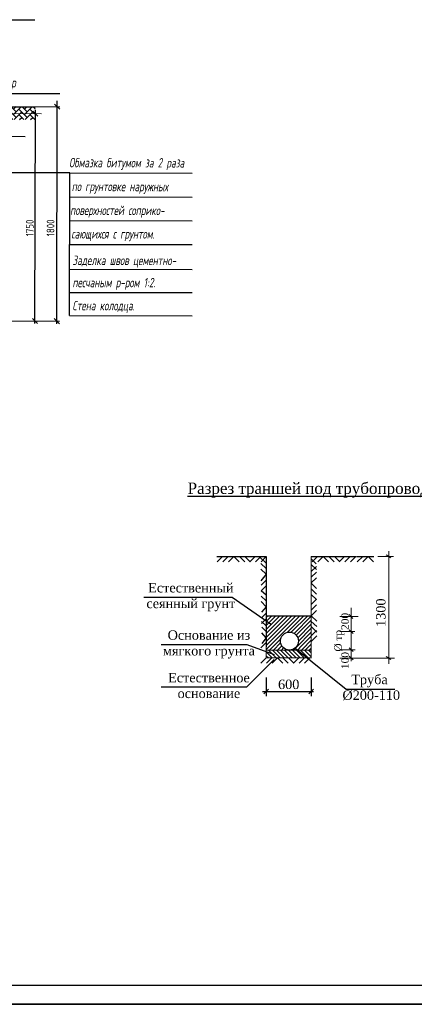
# Model space of a CAD drawing. Extents: x 0 to 361260, y 0 to 4201817.
# Tile 32 of 256: x 360378 to 360482, y 4194444 to 4194705. Entities that reach past the tile are written whole.
import ezdxf

# ---------------------------------------------------------------- set-up
doc = ezdxf.new("R2010")
doc.units = 0
doc.header["$LTSCALE"] = 0.5
doc.header["$MEASUREMENT"] = 0
for name, color, linetype in [("navro'z", 7, 'Continuous'), ('Восстан асфальта', 7, 'Continuous'), ('Д25', 4, 'Continuous'), ('НВК-сервис', 7, 'Continuous')]:
    doc.layers.add(name, color=color, linetype=linetype)
doc.styles.add('Nurbek', font='isocpeui.ttf')
doc.styles.add('ROMANS', font='romans.shx', dxfattribs={"width": 0.8})
doc.styles.add('TimesCr', font='times.ttf')
pattern_1 = [(44.89306041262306, (347950.6922446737, 4192988.117310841), (0.002740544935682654, 1.468319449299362), [3.114781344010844, -1.038260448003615]), (134.8930604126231, (347951.4277741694, 4192988.850099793), (0.002740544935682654, 1.468319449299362), [3.114781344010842, -1.038260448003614])]

# ---------------------------------------------------------------- blocks, each defined once
blk = doc.blocks.new('_Oblique')
at = {"color": 0, "linetype": 'ByBlock', "lineweight": -2}
blk.add_line((-0.5, -0.5), (0.5, 0.5), dxfattribs=at)
blk = doc.blocks.new('ап')
at = {"layer": 'НВК-сервис', "ltscale": 0.5}
for p, q in [((6073.221413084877, 2138.831290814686), (6071.802491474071, 2137.387543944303)), ((6074.712669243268, 2138.831290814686), (6073.293747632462, 2137.387543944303)), ((6076.203925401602, 2138.831290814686), (6074.785003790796, 2137.387543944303)), ((6076.195305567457, 2138.831290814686), (6077.614227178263, 2137.387543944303)), ((6077.68656172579, 2138.831290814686), (6079.105483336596, 2137.387543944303)), ((6079.177817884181, 2138.831290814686), (6080.596739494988, 2137.387543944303)), ((6081.887003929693, 2138.831290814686), (6080.468082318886, 2137.387543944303)), ((6083.378260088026, 2138.831290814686), (6081.959338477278, 2137.387543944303)), ((6084.869516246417, 2138.831290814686), (6083.450594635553, 2137.387543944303))]:
    blk.add_line(p, q, dxfattribs=at)

msp = doc.modelspace()

# ---------------------------------------------------------------- hatches: boundary and pattern name
at = {"layer": "navro'z", "transparency": 33554687}
h = msp.add_hatch(dxfattribs=at)
h.set_pattern_fill('AR-HBONE', color=0, scale=0.01021909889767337, angle=-0.106939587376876, style=0)
h.set_pattern_definition(pattern_1)
h.paths.add_polyline_path([(360381.658212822, 4194681.9893292), (360345.3228178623, 4194682.080947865), (360345.3164751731, 4194678.682684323), (360381.6519145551, 4194678.614866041)])
h = msp.add_hatch(dxfattribs=at)
h.set_pattern_fill('AR-HBONE', color=0, scale=0.01021909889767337, angle=-0.106939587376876, style=0)
h.set_pattern_definition(pattern_1)
h.paths.add_polyline_path([(360381.658212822, 4194681.9893292), (360345.3228178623, 4194682.080947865), (360345.3164751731, 4194678.682684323), (360381.6519145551, 4194678.614866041)])
at = {"layer": 'НВК-сервис', "linetype": 'Continuous', "lineweight": 20}
h = msp.add_hatch(dxfattribs=at)
h.set_pattern_fill('ANSI31', color=256, scale=6, style=0)
h.set_pattern_definition([(45, (339441.9186804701, 4193001.980334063), (-0.5303300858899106, 0.5303300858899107), [])])
edge = h.paths.add_edge_path()
edge.add_line((360455.0814672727, 4194546.842975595), (360443.0708201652, 4194546.830836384))
edge.add_line((360443.0708201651, 4194546.830836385), (360443.0708201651, 4194537.703258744))
edge.add_line((360443.0708201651, 4194537.703258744), (360449.0358447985, 4194537.703258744))
edge.add_line((360449.0358447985, 4194537.703258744), (360449.0186383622, 4194537.720766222))
edge.add_arc((360449.2604150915, 4194540.108556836), 2.400000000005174, 180.0000000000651, 264.21819795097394, ccw=False)
edge.add_arc((360449.2604150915, 4194540.108556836), 2.399999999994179, 0, 180, ccw=False)
edge.add_arc((360449.2604150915, 4194540.108556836), 2.399999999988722, -37.669350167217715, 8.278107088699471e-10, ccw=False)
edge.add_line((360451.1601364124, 4194538.641907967), (360453.415078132, 4194537.703258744))
edge.add_line((360453.4150781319, 4194537.703258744), (360455.0839854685, 4194537.703258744))
edge.add_line((360455.0839854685, 4194537.703258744), (360455.0814672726, 4194546.842975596))
h = msp.add_hatch(dxfattribs=at)
h.set_pattern_fill('ANSI31', color=256, scale=6, angle=90, style=0)
h.set_pattern_definition([(135, (354369.8537169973, 4192398.887987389), (-0.5303300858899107, -0.5303300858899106), [])])
edge = h.paths.add_edge_path()
edge.add_line((360455.0792324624, 4194535.658499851), (360455.0792324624, 4194537.725048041))
edge.add_arc((360449.0850823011, 4195594.130503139), 1056.422460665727, 269.674901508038, 270.32509849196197, ccw=False)
edge.add_arc((360409.8483635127, 4194536.661892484), 33.25956507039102, -1.728792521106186, 1.8317949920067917, ccw=False)
edge.add_line((360443.0927896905, 4194535.658499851), (360455.0792324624, 4194535.658499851))
h = msp.add_hatch(dxfattribs=at)
h.set_pattern_fill('ANSI31', color=256, scale=6, style=0)
h.set_pattern_definition([(45, (339441.9371627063, 4193001.986022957), (-0.5303300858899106, 0.5303300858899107), [])])
h.paths.add_polyline_path([(360453.4194903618, 4194537.714804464), (360451.1786186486, 4194538.647596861, -0.2267094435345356), (360449.330681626, 4194537.714804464)])

# ---------------------------------------------------------------- linework, layer by layer
for p, q in [((360738.5259477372, 4194448.660017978), (360169.5259477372, 4194448.660017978)), ((360569.5259477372, 4194443.660017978), (360149.5259477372, 4194443.660017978)), ((360149.5259477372, 4194443.660017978), (360743.5259477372, 4194443.660017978))]:
    msp.add_line(p, q)
at = {"layer": "navro'z", "color": 0, "transparency": 33554687}
for p, q in [((360346.7206678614, 4194705.130749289), (360381.5492106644, 4194705.065743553)), ((360387.4135395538, 4194624.406852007), (360387.523951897, 4194683.5631858)), ((360376.4623254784, 4194682.040382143), (360388.2023432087, 4194682.018469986)), ((360381.6027758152, 4194624.417697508), (360381.708684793, 4194681.161234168)), ((360360.9200057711, 4194674.182386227), (360378.9850501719, 4194674.148668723)), ((360390.8619261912, 4194664.437764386), (360348.3060938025, 4194664.517192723)), ((360390.7912598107, 4194626.576381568), (360390.8619169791, 4194664.432828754)), ((360390.8619169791, 4194664.432828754), (360423.4308720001, 4194664.372040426)), ((360390.85010869, 4194658.106225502), (360423.419063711, 4194658.045437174)), ((360390.8383004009, 4194651.779622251), (360423.4072554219, 4194651.718833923)), ((360390.8264921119, 4194645.453018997), (360423.3954471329, 4194645.392230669)), ((360390.8141478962, 4194638.839278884), (360423.3831029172, 4194638.778490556)), ((360390.8027038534, 4194632.707830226), (360423.3716588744, 4194632.647041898)), ((360390.7912598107, 4194626.576381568), (360423.3602148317, 4194626.51559324)), ((360356.3904330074, 4194625.146029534), (360388.0960831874, 4194625.086852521)), ((360356.3904330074, 4194625.146029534), (360382.2853194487, 4194625.097698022))]:
    msp.add_line(p, q, dxfattribs=at)
at = {"layer": "navro'z", "color": 0, "lineweight": 25, "transparency": 33554687}
msp.add_line((360351.3356185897, 4194685.538912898), (360388.2403371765, 4194685.56875005), dxfattribs=at)
at = {"layer": "navro'z", "color": 7, "transparency": 33554687}
msp.add_line((360343.9834837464, 4194682.083447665, 119.8645050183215), (360381.7102746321, 4194682.013032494, 119.8645050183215), dxfattribs=at)
at = {"layer": "navro'z", "color": 0, "lineweight": 20, "transparency": 33554687}
msp.add_line((360346.7387238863, 4194680.227305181), (360383.3452443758, 4194680.158980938), dxfattribs=at)
at = {"layer": 'НВК-сервис', "lineweight": 15, "ltscale": 0.5}
for p, q in [((360475.6702341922, 4194563.995496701), (360475.6702341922, 4194534.079224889)), ((360472.7687833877, 4194562.567302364), (360476.9202341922, 4194562.567302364)), ((360475.0052686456, 4194563.010445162), (360476.2552686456, 4194562.210895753)), ((360474.9774333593, 4194535.988117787), (360476.2274333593, 4194535.188568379)), ((360443.0708201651, 4194530.403311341), (360443.0708201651, 4194525.48386097)), ((360455.0708201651, 4194530.403311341), (360455.0708201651, 4194525.48386097))]:
    msp.add_line(p, q, dxfattribs=at)
at = {"layer": 'НВК-сервис', "ltscale": 0.5}
for p, q in [((360429.9941692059, 4194562.567302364), (360443.0708201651, 4194562.567302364)), ((360431.4897352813, 4194562.571687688), (360430.0708136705, 4194561.127940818)), ((360432.9809914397, 4194562.571687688), (360431.5620698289, 4194561.127940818)), ((360434.472247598, 4194562.571687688), (360433.0533259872, 4194561.127940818)), ((360434.4636277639, 4194562.571687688), (360435.8825493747, 4194561.127940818)), ((360435.9548839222, 4194562.571687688), (360437.373805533, 4194561.127940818)), ((360437.4461400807, 4194562.571687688), (360438.8650616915, 4194561.127940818)), ((360440.1553261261, 4194562.571687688), (360438.7364045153, 4194561.127940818)), ((360441.6465822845, 4194562.571687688), (360440.2276606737, 4194561.127940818)), ((360443.0708201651, 4194560.843060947), (360441.6062356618, 4194562.24046418)), ((360443.0928861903, 4194559.351968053), (360441.628301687, 4194560.749371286)), ((360443.0708201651, 4194562.567302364), (360441.718916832, 4194561.127940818)), ((360443.0708201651, 4194562.567302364), (360443.0708201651, 4194538.567302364)), ((360455.0839854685, 4194562.567302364), (360466.9014556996, 4194562.567302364)), ((360455.0839854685, 4194561.934186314), (360456.4099847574, 4194560.639193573)), ((360456.7446086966, 4194562.567302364), (360455.3256870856, 4194561.123555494)), ((360458.2358648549, 4194562.567302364), (360456.8169432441, 4194561.123555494)), ((360458.2272450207, 4194562.567302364), (360459.6461666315, 4194561.123555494)), ((360459.718501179, 4194562.567302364), (360461.1374227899, 4194561.123555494)), ((360461.2097573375, 4194562.567302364), (360462.6286789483, 4194561.123555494)), ((360463.9189433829, 4194562.567302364), (360462.5000217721, 4194561.123555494)), ((360465.4101995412, 4194562.567302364), (360463.9912779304, 4194561.123555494)), ((360466.9014556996, 4194562.567302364), (360465.4825340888, 4194561.123555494)), ((360467.0708201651, 4194562.567302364), (360471.7053358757, 4194562.567302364)), ((360468.731443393, 4194562.567302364), (360467.3125217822, 4194561.123555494)), ((360470.2226995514, 4194562.567302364), (360468.8037779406, 4194561.123555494)), ((360470.2140797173, 4194562.567302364), (360471.6330013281, 4194561.123555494)), ((360443.1149522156, 4194557.860875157), (360441.6503677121, 4194559.258278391)), ((360455.0839854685, 4194560.447536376), (360456.414693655, 4194559.147944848)), ((360455.0839854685, 4194558.559227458), (360456.4542840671, 4194559.914496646)), ((360455.0839854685, 4194557.063321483), (360456.4589929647, 4194558.423247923)), ((360443.1148246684, 4194557.869494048), (360441.6141632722, 4194556.156203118)), ((360443.0708201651, 4194556.31151618), (360441.714297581, 4194554.938271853)), ((360455.0244154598, 4194555.517145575), (360455.02881437, 4194555.512849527)), ((360455.0244426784, 4194555.508525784), (360455.02881437, 4194555.512849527)), ((360455.0839854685, 4194555.56741551), (360456.4637018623, 4194556.9319992)), ((360455.0839854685, 4194555.458968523), (360456.4726356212, 4194554.102789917)), ((360443.0708201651, 4194554.798085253), (360441.7363636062, 4194553.447178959)), ((360443.0708201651, 4194552.289643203), (360441.7363636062, 4194553.447178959)), ((360455.0839854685, 4194553.972318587), (360456.4773445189, 4194552.611541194)), ((360443.0708201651, 4194550.830722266), (360441.7565258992, 4194552.084729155)), ((360443.0708201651, 4194549.196233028), (360441.7785919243, 4194550.59363626)), ((360455.0839854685, 4194552.485668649), (360456.4820534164, 4194551.120292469)), ((360455.0839854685, 4194549.86661684), (360456.4816471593, 4194551.248949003)), ((360443.0708201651, 4194549.196233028), (360441.8077820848, 4194547.768862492)), ((360443.0708201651, 4194547.524906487), (360441.816534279, 4194546.277632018)), ((360455.0839854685, 4194548.370710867), (360456.4863560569, 4194549.75770028)), ((360455.0839854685, 4194546.842978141), (360456.4910649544, 4194548.266451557)), ((360443.0708201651, 4194546.024972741), (360441.8252864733, 4194544.786401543)), ((360443.0708201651, 4194544.141078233), (360441.8652480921, 4194545.291350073)), ((360455.0698288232, 4194545.351830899), (360456.5306190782, 4194543.950461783)), ((360455.0839854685, 4194546.842978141), (360456.5125960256, 4194545.441609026)), ((360443.0708201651, 4194542.671039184), (360441.8873141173, 4194543.800257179)), ((360443.0708201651, 4194540.975386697), (360441.9093801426, 4194542.309164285)), ((360455.0603618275, 4194541.539990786), (360456.4996210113, 4194542.963464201)), ((360455.0878518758, 4194543.860683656), (360456.5486421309, 4194542.459314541)), ((360443.0708201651, 4194539.737016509), (360441.6482270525, 4194538.296887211)), ((360443.0708201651, 4194540.975386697), (360441.9512439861, 4194539.480250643)), ((360455.065070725, 4194540.048742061), (360456.5043299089, 4194541.472215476)), ((360450.744732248, 4194538.222608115), (360464.3120753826, 4194527.328356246)), ((360443.0708201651, 4194530.403311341), (360443.0708201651, 4194525.48386097)), ((360455.0708201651, 4194530.403311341), (360455.0708201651, 4194525.48386097)), ((360442.072680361, 4194526.73386097), (360455.6195333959, 4194526.73386097)), ((360464.3120753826, 4194527.328356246), (360477.2687542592, 4194527.328356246))]:
    msp.add_line(p, q, dxfattribs=at)
at = {"layer": 'НВК-сервис', "linetype": 'Continuous', "lineweight": 5}
for p, q in [((360443.0708201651, 4194535.728734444), (360443.0708201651, 4194562.567302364)), ((360455.0839854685, 4194535.679908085), (360455.0839854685, 4194562.567302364)), ((360465.6723138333, 4194544.839624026), (360465.6723138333, 4194548.966196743)), ((360462.6710928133, 4194546.63726746), (360467.5600338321, 4194546.63726746)), ((360465.6723138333, 4194542.636518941), (360465.6723138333, 4194546.763091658)), ((360462.678349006, 4194542.636518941), (360465.7785843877, 4194542.636518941)), ((360462.678349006, 4194537.818872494), (360466.7346640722, 4194537.818872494)), ((360462.678349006, 4194535.591447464), (360477.2053145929, 4194535.591447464))]:
    msp.add_line(p, q, dxfattribs=at)
at = {"layer": 'НВК-сервис', "lineweight": 25}
for p, q in [((360410.5487921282, 4194551.771879), (360434.023221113, 4194551.771879)), ((360434.023221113, 4194551.771879), (360444.5328392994, 4194544.50585807)), ((360443.0708201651, 4194546.830836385), (360455.0839854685, 4194546.842978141)), ((360415.1744552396, 4194539.248431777), (360437.9653821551, 4194539.248431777)), ((360437.9653821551, 4194539.248431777), (360445.2125083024, 4194536.542598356)), ((360437.9653821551, 4194527.928656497), (360445.2125083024, 4194535.202018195)), ((360415.1744552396, 4194527.928656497), (360437.9653821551, 4194527.928656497))]:
    msp.add_line(p, q, dxfattribs=at)
at = {"layer": 'НВК-сервис', "lineweight": 0}
for p, q in [((360462.6964481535, 4194542.636518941), (360466.6723138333, 4194542.636518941)), ((360465.6723138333, 4194542.636518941), (360465.6723138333, 4194534.800908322))]:
    msp.add_line(p, q, dxfattribs=at)
at = {"layer": 'НВК-сервис', "linetype": 'Continuous', "lineweight": 20}
for p, q in [((360443.0596730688, 4194537.746235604), (360455.0894305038, 4194537.746235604)), ((360443.0596730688, 4194535.66443785), (360455.0894305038, 4194535.66443785))]:
    msp.add_line(p, q, dxfattribs=at)
at = {"layer": 'НВК-сервис', "lineweight": 30, "ltscale": 0.5}
msp.add_circle((360449.2604150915, 4194540.108556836), 2.399999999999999, dxfattribs=at)

# ---------------------------------------------------------------- block references
at = {"layer": "navro'z", "color": 1, "transparency": 33554687, "xscale": 1.362546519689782, "yscale": 1.362546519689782, "zscale": 1.362546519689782}
for p, rotation in [((360381.7068198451, 4194680.162038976), 89.89306041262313), ((360387.5210711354, 4194682.019741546), 89.89306041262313), ((360381.6040473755, 4194625.098969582), 269.8930604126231), ((360387.4148111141, 4194625.088124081), 269.8930604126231)]:
    msp.add_blockref('_Oblique', p, dxfattribs=dict(at, rotation=rotation))
at = {"layer": 'Восстан асфальта', "color": 0, "linetype": 'ByBlock', "lineweight": 30}
msp.add_blockref('ап', (354369.8537169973, 4192396.860278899), dxfattribs=at)
at = {"layer": 'НВК-сервис', "lineweight": 0}
for p, rotation in [((360465.6431680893, 4194546.64349212), 90), ((360465.6723138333, 4194542.636518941), 90), ((360465.6723138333, 4194537.836518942), 270), ((360465.6723138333, 4194535.609093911), 270)]:
    msp.add_blockref('_Oblique', p, dxfattribs=dict(at, rotation=rotation))
at = {"layer": 'НВК-сервис', "lineweight": 15, "ltscale": 0.5, "xscale": 1.25, "yscale": 1.25, "zscale": 1.25}
msp.add_blockref('_Oblique', (360443.0708201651, 4194526.73386097), dxfattribs=at)
at = {"layer": 'НВК-сервис', "lineweight": 15, "ltscale": 0.5, "xscale": 1.25, "yscale": 1.25, "zscale": 1.25, "rotation": 180}
msp.add_blockref('_Oblique', (360455.0708201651, 4194526.73386097), dxfattribs=at)

# ---------------------------------------------------------------- texts
at = {"layer": "navro'z", "color": 0, "transparency": 33554687, "char_height": 2.043819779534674, "attachment_point": 5, "rotation": 89.89306041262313, "style": 'ROMANS'}
for s, insert in [('\\A1;1750', (360380.2268473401, 4194649.831042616)), ('\\A1;1800', (360385.7578444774, 4194649.851432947))]:
    msp.add_mtext(s, dxfattribs=dict(at, insert=insert))
at = {"layer": 'Д25', "color": 7, "lineweight": 25, "transparency": 33554687, "style": 'Nurbek', "width": 0.7}
for s, p in [('Раствор', (360368.1826278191, 4194687.180930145)), ('Обмазка битумом за 2 раза', (360390.6972774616, 4194665.929185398)), ('по грунтовке наружных ', (360391.3809802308, 4194659.601284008)), ('поверхностей соприко-', (360390.9575279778, 4194653.275449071)), ('сающихся с грунтом.', (360391.2887132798, 4194647.020927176)), ('Заделка швов цементно-', (360391.5947794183, 4194639.991639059)), ('песчаным р-ром 1:2.', (360391.5837610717, 4194634.088268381)), ('Стена колодца.', (360391.5723170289, 4194627.956819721))]:
    msp.add_text(s, height=2.5, rotation=359.8930604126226, dxfattribs=at).set_placement(p)
at = {"layer": 'НВК-сервис', "ltscale": 0.5, "insert": (360455.7902508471, 4194582.204034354), "char_height": 3, "width": 79.69162650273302, "attachment_point": 2}
msp.add_mtext('{\\fTimes New Roman|b0|i0|c204|p18;\\LРазрез траншей под трубопроводы}', dxfattribs=at)
at = {"layer": 'НВК-сервис', "ltscale": 0.5, "char_height": 2.5, "attachment_point": 2, "style": 'TimesCr'}
for s, insert, width in [('{\\fTimes New Roman|b0|i0|c204|p18;Естественный сеянный грунт \\P\\fTimes New Roman|b1|i1|c204|p18; }', (360423.0560968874, 4194555.530062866), 30.31329557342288), ('{\\fTimes New Roman|b0|i0|c204|p18;Основание из мягкого грунта }', (360427.8593841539, 4194542.971962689), 31.02947884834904), ('{\\fTimes New Roman|b0|i0|c204|p18;Естественное основание }', (360427.8593841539, 4194531.65218741), 35.72165184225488), ('{\\fTimes New Roman|b0|i0|c204|p18;Труба \\P %%C200-110  }', (360470.5436431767, 4194531.172460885), 17.0384915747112)]:
    msp.add_mtext(s, dxfattribs=dict(at, insert=insert, width=width))
at = {"layer": 'НВК-сервис', "color": 0, "lineweight": 30, "insert": (360473.5644872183, 4194547.651583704), "char_height": 2.5, "attachment_point": 5, "rotation": 90}
msp.add_mtext('{\\fTimes New Roman|b0|i0|c204|p18;1300}', dxfattribs=at)
at = {"layer": 'НВК-сервис', "lineweight": 25, "char_height": 2, "attachment_point": 5, "rotation": 90, "style": 'TimesCr'}
for s, insert in [('{\\fTimes New Roman|b0|i0|c204|p18;200}', (360464.0502261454, 4194545.336034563)), ('%%C тр', (360462.5297355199, 4194540.198186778)), ('{\\fTimes New Roman|b0|i0|c204|p18;100}', (360464.0502261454, 4194534.957247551))]:
    msp.add_mtext(s, dxfattribs=dict(at, insert=insert))
at = {"layer": 'НВК-сервис', "ltscale": 0.5, "insert": (360449.0708201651, 4194528.60886097), "char_height": 2.5, "attachment_point": 5}
msp.add_mtext('{\\fTimes New Roman|b0|i0|c204|p18;600}', dxfattribs=at)

doc.saveas('drawing.dxf')
